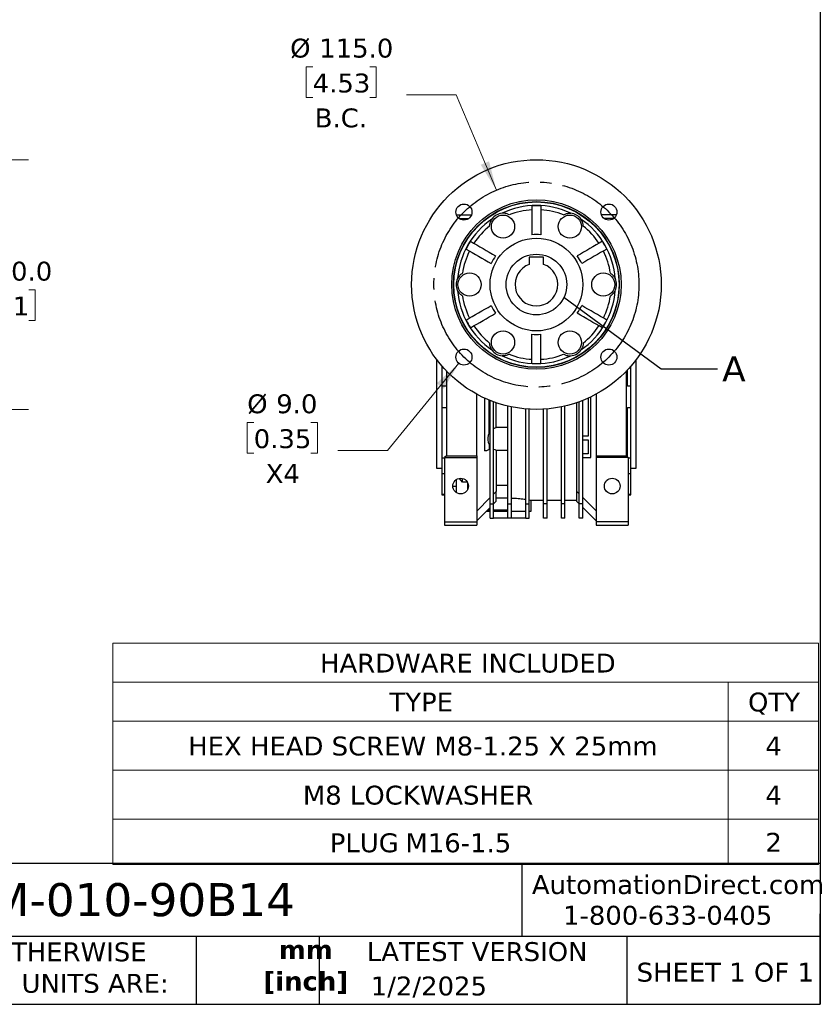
# Model space of a CAD drawing. Header units: millimetres. Extents: x 32 to 1365, y 32 to 1048.
# Tile 4 of 10: x 916 to 1365, y 32 to 584. Entities that reach past the tile are written whole.
import ezdxf

# ---------------------------------------------------------------- set-up
doc = ezdxf.new("R2010")
doc.units = ezdxf.units.MM
doc.header["$LTSCALE"] = 5
doc.linetypes.add('SLD-Center', pattern=[19.05, 15.24, -1.27, 1.27, -1.27])
doc.linetypes.add('SLD-Solid', pattern=[0])
doc.layers.add('CENTER', color=40, linetype='SLD-Center')
doc.layers.add('TEXT', color=140, linetype='SLD-Solid', lineweight=25)
doc.styles.add('SLDTEXTSTYLE0', font='VERDANA.TTF')
doc.styles.add('SLDTEXTSTYLE1', font='VERDANAB.TTF')
doc.styles.get("Standard").update_dxf_attribs({"font": 'VERDANA.TTF'})
doc.dimstyles.new('SLDDIMSTYLE1', dxfattribs={"dimtxt": 10.790039, "dimasz": 16.51, "dimexe": 0, "dimexo": 0.0625, "dimgap": 2.69751, "dimtad": 0, "dimtih": 1, "dimtoh": 1, "dimrnd": 1e-09, "dimzin": 4, "dimdsep": 46, "dimtxsty": 'SLDTEXTSTYLE0', "dimsah": 1, "dimcen": 0, "dimadec": 0, "dimazin": 1, "dimtfac": 1, "dimtofl": 0, "dimtmove": 0, "dimatfit": 3, "dimfxl": 0, "dimfrac": 2, "dimtolj": 1, "dimtzin": 12, "dimarcsym": 0})
doc.dimstyles.new('SLDDIMSTYLE2', dxfattribs={"dimtxt": 10.790039, "dimasz": 16.51, "dimexe": 0, "dimexo": 0.0625, "dimgap": 2.69751, "dimtad": 0, "dimtih": 1, "dimtoh": 1, "dimrnd": 1e-09, "dimzin": 4, "dimdsep": 46, "dimtxsty": 'SLDTEXTSTYLE0', "dimsah": 1, "dimcen": 0.09, "dimadec": 0, "dimazin": 1, "dimtfac": 1, "dimtofl": 0, "dimtmove": 0, "dimatfit": 3, "dimfxl": 0, "dimfrac": 2, "dimtolj": 1, "dimtzin": 12, "dimarcsym": 0})
doc.dimstyles.new('SLDDIMSTYLE5', dxfattribs={"dimtxt": 0.18, "dimasz": 16.51, "dimexe": 0, "dimexo": 0.0625, "dimgap": 0, "dimtad": 0, "dimtih": 1, "dimtoh": 1, "dimdec": 0, "dimrnd": 1e-09, "dimzin": 0, "dimdsep": 46, "dimtxsty": 'Standard', "dimblk1": 'NONE', "dimblk2": 'NONE', "dimsah": 1, "dimcen": 0.09, "dimadec": 0, "dimazin": 0, "dimtfac": 16.51, "dimtdec": 0, "dimtofl": 0, "dimtmove": 0, "dimatfit": 3, "dimldrblk": 'NONE', "dimfxl": 0, "dimfrac": 2, "dimtolj": 1, "dimtzin": 0, "dimarcsym": 0})

# ---------------------------------------------------------------- blocks, each defined once
blk = doc.blocks.new('SW_TABLEANNOTATION_0')
at = {"color": 0, "linetype": 'SLD-Solid', "lineweight": 18}
for p, q in [((0, 0), (0, -21.84)), ((0, 0), (345.13, 0)), ((345.13, 0), (395.9, 0)), ((395.9, 0), (395.9, -21.84)), ((0, -21.84), (0, -43.67)), ((0, -21.84), (345.13, -21.84)), ((345.13, -21.84), (345.13, -43.67)), ((345.13, -21.84), (395.9, -21.84)), ((395.9, -21.84), (395.9, -43.67)), ((0, -43.67), (0, -71.2)), ((0, -43.67), (345.13, -43.67)), ((345.13, -43.67), (345.13, -71.2)), ((345.13, -43.67), (395.9, -43.67)), ((395.9, -43.67), (395.9, -71.2)), ((0, -71.2), (0, -98.72)), ((0, -71.2), (345.13, -71.2)), ((345.13, -71.2), (345.13, -98.72)), ((345.13, -71.2), (395.9, -71.2)), ((395.9, -71.2), (395.9, -98.72)), ((0, -98.72), (0, -124.09)), ((0, -98.72), (345.13, -98.72)), ((345.13, -98.72), (345.13, -124.09)), ((345.13, -98.72), (395.9, -98.72)), ((395.9, -98.72), (395.9, -124.09)), ((0, -124.09), (345.13, -124.09)), ((345.13, -124.09), (395.9, -124.09))]:
    blk.add_line(p, q, dxfattribs=at)
at = {"color": 0, "linetype": 'Continuous', "lineweight": 0, "attachment_point": 1, "style": 'SLDTEXTSTYLE0'}
for s, insert, char_height in [('HARDWARE INCLUDED', (116.21, -5.87), 10.5833), ('QTY', (356.27, -27.7), 10.583), ('TYPE', (155.16, -27.7), 10.583), ('HEX HEAD SCREW M8-1.25 X 25mm', (42.26, -52.38), 10.5833), ('4', (366.03, -52.38), 10.58), ('M8 LOCKWASHER ', (106.58, -79.91), 10.5833), ('4', (366.03, -79.91), 10.58), ('PLUG', (121.67, -106.64), 10.583), ('M16-1.5', (164.12, -106.64), 10.583), ('2', (366.03, -106.35), 10.58)]:
    blk.add_mtext(s, dxfattribs=dict(at, insert=insert, char_height=char_height))
blk = doc.blocks.new('_D_8')
at = {"color": 7, "linetype": 'SLD-Solid', "lineweight": 0}
for p, q in [((771.56, 505.36), (825.79, 505.36)), ((833.41, 505.36), (921.09, 505.36)), ((905.21, 505.36), (905.21, 451.87)), ((889.18, 432.3), (885.56, 432.3)), ((885.56, 432.3), (885.56, 415.15)), ((921.25, 432.3), (924.87, 432.3)), ((924.87, 432.3), (924.87, 415.15)), ((885.56, 415.15), (889.18, 415.15)), ((924.87, 415.15), (921.25, 415.15)), ((905.21, 365.36), (905.21, 412.74)), ((771.56, 365.36), (921.09, 365.36))]:
    blk.add_line(p, q, dxfattribs=at)
at = {"color": 7, "linetype": 'SLD-Solid', "lineweight": 18}
for points in [[(905.21, 505.36), (902.67, 488.85), (907.75, 488.85)], [(905.21, 365.36), (907.75, 381.87), (902.67, 381.87)]]:
    blk.add_solid(points, dxfattribs=at)
at = {"color": 7, "linetype": 'SLD-Solid', "lineweight": 18, "char_height": 10.583, "attachment_point": 1, "style": 'SLDTEXTSTYLE0'}
for s, insert in [('%%c', (876.55, 448.16)), ('140.0', (892.84, 448.16)), ('5.51', (889.18, 428.6))]:
    blk.add_mtext(s, dxfattribs=dict(at, insert=insert))
blk = doc.blocks.new('_D_12')
at = {"color": 7, "linetype": 'SLD-Solid', "lineweight": 0}
for p, q in [((1080.5, 557.36), (1076.88, 557.36)), ((1076.88, 557.36), (1076.88, 540.21)), ((1112.56, 557.36), (1116.19, 557.36)), ((1116.19, 557.36), (1116.19, 540.21)), ((1160.92, 541.69), (1133.13, 541.69)), ((1183.56, 488.29), (1160.92, 541.69)), ((1076.88, 540.21), (1080.5, 540.21)), ((1116.19, 540.21), (1112.56, 540.21))]:
    blk.add_line(p, q, dxfattribs=at)
at = {"color": 7, "linetype": 'SLD-Solid', "lineweight": 18}
blk.add_solid([(1183.56, 488.29), (1179.45, 504.48), (1174.77, 502.5)], dxfattribs=at)
at = {"color": 7, "linetype": 'SLD-Solid', "lineweight": 18, "char_height": 10.583, "attachment_point": 1, "style": 'SLDTEXTSTYLE0'}
for s, insert in [('%%c', (1067.87, 573.22)), ('115.0', (1084.16, 573.22)), ('4.53', (1080.5, 553.65)), ('B.C.', (1081.63, 534.09))]:
    blk.add_mtext(s, dxfattribs=dict(at, insert=insert))
blk = doc.blocks.new('_D_13')
at = {"color": 7, "linetype": 'SLD-Solid', "lineweight": 0}
for p, q in [((1162.5, 391.21), (1122.45, 342.26)), ((1047.42, 357.93), (1043.8, 357.93)), ((1043.8, 357.93), (1043.8, 340.78)), ((1079.49, 357.93), (1083.11, 357.93)), ((1083.11, 357.93), (1083.11, 340.78)), ((1043.8, 340.78), (1047.42, 340.78)), ((1083.11, 340.78), (1079.49, 340.78)), ((1122.45, 342.26), (1094.67, 342.26))]:
    blk.add_line(p, q, dxfattribs=at)
at = {"color": 7, "linetype": 'SLD-Solid', "lineweight": 18}
blk.add_solid([(1162.5, 391.21), (1150.08, 380.04), (1154.01, 376.83)], dxfattribs=at)
at = {"color": 7, "linetype": 'SLD-Solid', "lineweight": 18, "char_height": 10.583, "attachment_point": 1, "style": 'SLDTEXTSTYLE0'}
for s, insert in [('%%c', (1043.77, 373.78)), ('9.0', (1060.06, 373.78)), ('0.35', (1047.42, 354.22)), ('X4', (1054.14, 334.66))]:
    blk.add_mtext(s, dxfattribs=dict(at, insert=insert))
blk = doc.blocks.new('_None')

msp = doc.modelspace()

# ---------------------------------------------------------------- linework, layer by layer
for p, q in [((1161.164, 474.356), (1169.531, 474.356)), ((1162.727, 472.356), (1167.967, 472.356)), ((1250.848, 474.356), (1242.482, 474.356)), ((1249.285, 472.356), (1244.045, 472.356)), ((1210.006, 450.656), (1202.006, 450.656)), ((1202.006, 450.656), (1202.006, 446.669)), ((1210.006, 446.669), (1210.006, 450.656)), ((1150.006, 393.356), (1150.006, 332.356)), ((1262.006, 332.356), (1262.006, 393.356)), ((1153.006, 389.628), (1153.006, 378.357)), ((1155.506, 386.881), (1155.506, 339.356)), ((1256.506, 339.356), (1256.506, 386.881)), ((1257.006, 378.357), (1257.006, 387.408)), ((1259.006, 378.357), (1259.006, 389.628)), ((1153.006, 378.357), (1153.006, 366.354)), ((1155.506, 378.357), (1153.006, 378.357)), ((1259.006, 378.357), (1257.006, 378.357)), ((1259.006, 366.354), (1259.006, 378.357)), ((1172.506, 339.356), (1172.506, 373.892)), ((1176.956, 371.668), (1176.956, 342.106)), ((1177.006, 342.106), (1177.006, 371.645)), ((1179.506, 351.978), (1179.506, 370.566)), ((1180.006, 312.351), (1180.006, 370.363)), ((1232.006, 312.351), (1232.006, 370.363)), ((1235.006, 371.645), (1235.006, 350.356)), ((1236.506, 338.356), (1236.506, 372.35)), ((1236.556, 338.356), (1236.556, 372.374)), ((1239.506, 373.892), (1239.506, 339.356)), ((1153.006, 366.354), (1155.506, 366.354)), ((1153.006, 366.354), (1153.006, 337.941)), ((1182.006, 312.351), (1182.006, 369.599)), ((1183.456, 355.099), (1183.456, 369.087)), ((1190.006, 312.351), (1190.006, 367.209)), ((1192.006, 312.351), (1192.006, 366.77)), ((1200.006, 312.351), (1200.006, 365.613)), ((1202.006, 312.351), (1202.006, 365.47)), ((1210.006, 312.351), (1210.006, 365.47)), ((1212.006, 312.351), (1212.006, 365.613)), ((1220.006, 312.351), (1220.006, 366.77)), ((1222.006, 312.351), (1222.006, 367.209)), ((1228.556, 369.087), (1228.556, 319.371)), ((1230.006, 312.351), (1230.006, 369.599)), ((1257.006, 366.354), (1259.006, 366.354)), ((1257.006, 338.856), (1257.006, 366.354)), ((1259.006, 337.941), (1259.006, 366.354)), ((1183.456, 355.321), (1190.006, 355.321)), ((1235.006, 350.356), (1232.006, 350.356)), ((1232.006, 348.356), (1235.006, 348.356)), ((1235.006, 348.356), (1235.006, 340.356)), ((1179.506, 342.815), (1178.006, 342.106)), ((1179.506, 345.663), (1179.506, 342.815)), ((1183.456, 342.542), (1183.456, 319.306)), ((1190.006, 342.321), (1183.456, 342.321)), ((1154.506, 337.941), (1153.006, 337.941)), ((1153.006, 337.941), (1153.006, 329.453)), ((1155.506, 339.356), (1154.506, 338.356)), ((1154.506, 338.356), (1172.506, 338.356)), ((1154.506, 338.356), (1154.506, 302.356)), ((1155.506, 339.356), (1172.506, 339.356)), ((1172.506, 339.356), (1172.506, 338.356)), ((1172.506, 338.356), (1172.506, 302.356)), ((1177.006, 342.106), (1176.956, 342.106)), ((1178.006, 342.106), (1177.006, 342.106)), ((1235.006, 340.356), (1232.006, 340.356)), ((1232.006, 338.356), (1236.506, 338.356)), ((1236.506, 338.356), (1236.556, 338.356)), ((1239.506, 339.356), (1256.506, 339.356)), ((1239.506, 339.356), (1239.506, 338.356)), ((1257.506, 338.356), (1239.506, 338.356)), ((1239.506, 338.356), (1239.506, 302.356)), ((1257.506, 338.356), (1256.506, 339.356)), ((1257.506, 338.356), (1257.506, 302.356)), ((1259.006, 337.941), (1257.506, 337.941)), ((1259.006, 329.453), (1259.006, 337.941)), ((1150.006, 332.356), (1153.006, 332.356)), ((1259.006, 332.356), (1262.006, 332.356)), ((1153.006, 329.453), (1154.506, 329.453)), ((1153.006, 329.453), (1153.006, 317.684)), ((1161.006, 325.964), (1161.006, 318.747)), ((1164.606, 324.612), (1162.823, 326.605)), ((1164.606, 324.612), (1164.606, 326.606)), ((1257.506, 329.453), (1259.006, 329.453)), ((1259.006, 317.684), (1259.006, 329.453)), ((1161.006, 322.037), (1159.128, 322.037)), ((1167.272, 324.612), (1164.606, 324.612)), ((1167.506, 320.547), (1167.506, 324.165)), ((1167.506, 320.708), (1167.575, 320.708)), ((1190.006, 322.738), (1183.456, 322.738)), ((1154.506, 317.684), (1153.006, 317.684)), ((1153.006, 317.684), (1153.006, 317.356)), ((1153.006, 317.356), (1154.506, 317.356)), ((1180.006, 315.856), (1172.506, 308.356)), ((1183.506, 319.356), (1182.006, 317.856)), ((1183.506, 313.856), (1183.506, 319.356)), ((1190.006, 315.537), (1183.506, 315.537)), ((1230.006, 317.921), (1228.556, 319.371)), ((1228.556, 319.371), (1228.556, 313.806)), ((1239.506, 308.421), (1232.006, 315.921)), ((1259.006, 317.684), (1257.506, 317.684)), ((1257.506, 317.356), (1259.006, 317.356)), ((1259.006, 317.356), (1259.006, 317.684)), ((1172.506, 302.856), (1180.006, 310.356)), ((1180.006, 312.351), (1182.006, 312.351)), ((1180.006, 304.356), (1180.006, 312.351)), ((1182.006, 312.356), (1183.506, 313.856)), ((1182.006, 304.356), (1182.006, 312.351)), ((1190.006, 312.351), (1192.006, 312.351)), ((1190.006, 304.356), (1190.006, 312.351)), ((1192.006, 304.356), (1192.006, 312.351)), ((1200.006, 312.351), (1202.006, 312.351)), ((1200.006, 304.356), (1200.006, 312.351)), ((1202.006, 304.356), (1202.006, 312.351)), ((1202.963, 314.356), (1210.006, 314.356)), ((1203.006, 308.356), (1203.006, 314.365)), ((1212.006, 312.351), (1210.006, 312.351)), ((1210.006, 304.356), (1210.006, 312.351)), ((1212.006, 314.356), (1220.006, 314.356)), ((1212.006, 304.356), (1212.006, 312.351)), ((1222.006, 312.351), (1220.006, 312.351)), ((1220.006, 304.356), (1220.006, 312.351)), ((1222.006, 314.356), (1228.556, 314.356)), ((1222.006, 304.356), (1222.006, 312.351)), ((1230.006, 312.356), (1228.556, 313.806)), ((1232.006, 312.351), (1230.006, 312.351)), ((1230.006, 304.356), (1230.006, 312.351)), ((1232.006, 304.356), (1232.006, 312.351)), ((1232.006, 310.356), (1239.506, 302.856)), ((1178.006, 308.356), (1180.006, 308.356)), ((1178.732, 309.037), (1180.006, 309.037)), ((1180.006, 304.356), (1182.006, 304.356)), ((1182.006, 309.037), (1190.006, 309.037)), ((1182.006, 308.356), (1190.006, 308.356)), ((1190.006, 304.356), (1182.006, 304.356)), ((1192.006, 304.356), (1190.006, 304.356)), ((1192.006, 308.356), (1200.006, 308.356)), ((1200.006, 304.356), (1192.006, 304.356)), ((1200.006, 304.356), (1202.006, 304.356)), ((1202.006, 308.356), (1203.006, 308.356)), ((1212.006, 304.356), (1210.006, 304.356)), ((1222.006, 304.356), (1220.006, 304.356)), ((1232.006, 304.356), (1230.006, 304.356)), ((1154.506, 302.356), (1154.506, 300.356)), ((1154.506, 302.356), (1172.506, 302.356)), ((1154.506, 300.356), (1172.506, 300.356)), ((1172.506, 302.356), (1172.506, 300.356)), ((1257.506, 302.356), (1239.506, 302.356)), ((1239.506, 302.356), (1239.506, 300.356)), ((1239.506, 300.356), (1257.506, 300.356)), ((1257.506, 302.356), (1257.506, 300.356))]:
    msp.add_line(p, q)
for centre, radius in [((1206.006, 435.356), 70), ((1206.006, 435.356), 47.5), ((1206.006, 435.356), 46.5), ((1206.006, 435.356), 46.33), ((1165.347, 476.014), 4.5), ((1246.665, 476.014), 4.5), ((1187.256, 467.832), 6.5), ((1224.756, 467.832), 6.5), ((1206.006, 435.356), 26), ((1206.006, 435.356), 17), ((1168.506, 435.356), 6.5), ((1243.506, 435.356), 6.5), ((1187.256, 402.88), 6.5), ((1224.756, 402.88), 6.5), ((1165.347, 394.697), 4.5), ((1246.665, 394.697), 4.5), ((1163.506, 322.356), 4.39), ((1248.506, 322.356), 4.39)]:
    msp.add_circle(centre, radius)
at = {"color": 7, "linetype": 'SLD-Solid', "lineweight": 18}
msp.add_circle((1206.006, 435.356), 17, dxfattribs=at)
for centre, radius, start, end in [((1187.256, 467.832), 7.5, 93.73425, 146.26575), ((1206.006, 435.356), 44.35, 64.29185, 115.70815), ((1206.006, 435.356), 42, 93.41248, 111.32942), ((1206.006, 435.356), 44.222, 86.75918, 93.24082), ((1206.006, 435.356), 42, 68.67058, 86.58752), ((1224.756, 467.832), 7.5, 33.73425, 86.26575), ((1206.006, 435.356), 44.35, 124.29185, 175.70815), ((1206.006, 435.356), 44.35, 4.29185, 55.70815), ((1206.006, 435.356), 42, 128.67058, 146.58752), ((1206.006, 435.356), 42, 33.41248, 51.32942), ((1206.006, 435.356), 44.222, 146.75918, 153.24082), ((1206.006, 435.356), 28, 84.87748, 95.12252), ((1206.006, 435.356), 44.222, 26.75918, 33.24082), ((1206.006, 435.356), 42, 153.41248, 171.32942), ((1206.006, 435.356), 42, 8.67058, 26.58752), ((1206.006, 435.356), 28, 144.87748, 155.12252), ((1206.006, 435.356), 28, 24.87748, 35.12252), ((1206.006, 435.356), 12, 109.47122, 70.52878), ((1168.506, 435.356), 7.5, 153.73425, 206.26575), ((1243.506, 435.356), 7.5, 333.73425, 26.26575), ((1206.006, 435.356), 44.35, 184.29185, 235.70815), ((1206.006, 435.356), 44.35, 304.29185, 355.70815), ((1206.006, 435.356), 42, 188.67058, 206.58752), ((1206.006, 435.356), 42, 333.41248, 351.32942), ((1206.006, 435.356), 28, 204.87748, 215.12252), ((1206.006, 435.356), 28, 324.87748, 335.12252), ((1206.006, 435.356), 44.222, 206.75918, 213.24082), ((1206.006, 435.356), 44.222, 326.75918, 333.24082), ((1206.006, 435.356), 42, 213.41248, 231.32942), ((1206.006, 435.356), 42, 308.67058, 326.58752), ((1206.006, 435.356), 28, 264.87748, 275.12252), ((1187.256, 402.88), 7.5, 213.73425, 266.26575), ((1224.756, 402.88), 7.5, 273.73425, 326.26575), ((1206.006, 435.356), 44.35, 244.29185, 295.70815), ((1206.006, 435.356), 42, 248.67058, 266.58752), ((1206.006, 435.356), 42, 273.41248, 291.32942), ((1206.006, 435.356), 44.222, 266.75918, 273.24082)]:
    msp.add_arc(centre, radius, start, end)
for points, knots in [([(1190.729, 474.479), (1190.243, 474.733), (1189.7, 474.953), (1188.746, 475.189), (1188.405, 475.253), (1187.652, 475.331), (1187.242, 475.347), (1186.768, 475.316)], [0, 0, 0, 0, 0.5, 0.5, 0.75, 0.75, 1, 1, 1, 1]), ([(1221.283, 474.479), (1221.769, 474.733), (1222.312, 474.953), (1223.266, 475.189), (1223.608, 475.253), (1224.36, 475.331), (1224.77, 475.347), (1225.245, 475.316)], [0, 0, 0, 0, 0.5, 0.5, 0.75, 0.75, 1, 1, 1, 1]), ([(1179.763, 468.147), (1179.786, 468.695), (1179.867, 469.276), (1180.139, 470.22), (1180.255, 470.548), (1180.564, 471.239), (1180.755, 471.601), (1181.019, 471.997)], [0, 0, 0, 0, 0.5, 0.5, 0.75, 0.75, 1, 1, 1, 1]), ([(1232.249, 468.147), (1232.226, 468.695), (1232.145, 469.276), (1231.873, 470.22), (1231.757, 470.548), (1231.448, 471.239), (1231.257, 471.601), (1230.993, 471.997)], [0, 0, 0, 0, 0.5, 0.5, 0.75, 0.75, 1, 1, 1, 1]), ([(1164.486, 441.687), (1164.023, 441.393), (1163.561, 441.033), (1162.879, 440.325), (1162.653, 440.061), (1162.209, 439.448), (1161.991, 439.101), (1161.78, 438.675)], [0, 0, 0, 0, 0.5, 0.5, 0.75, 0.75, 1, 1, 1, 1]), ([(1247.526, 441.687), (1247.989, 441.393), (1248.451, 441.033), (1249.133, 440.325), (1249.359, 440.061), (1249.803, 439.448), (1250.021, 439.101), (1250.232, 438.675)], [0, 0, 0, 0, 0.5, 0.5, 0.75, 0.75, 1, 1, 1, 1]), ([(1164.486, 429.024), (1164.023, 429.318), (1163.561, 429.679), (1162.879, 430.387), (1162.653, 430.65), (1162.209, 431.264), (1161.991, 431.61), (1161.78, 432.037)], [0, 0, 0, 0, 0.5, 0.5, 0.75, 0.75, 1, 1, 1, 1]), ([(1247.526, 429.024), (1247.989, 429.318), (1248.451, 429.679), (1249.133, 430.387), (1249.359, 430.65), (1249.803, 431.264), (1250.021, 431.61), (1250.232, 432.037)], [0, 0, 0, 0, 0.5, 0.5, 0.75, 0.75, 1, 1, 1, 1]), ([(1181.019, 398.715), (1180.758, 399.105), (1180.567, 399.466), (1180.258, 400.156), (1180.141, 400.484), (1179.959, 401.118), (1179.893, 401.422), (1179.801, 402.009), (1179.774, 402.291), (1179.763, 402.564)], [0, 0, 0, 0, 0.25, 0.25, 0.5, 0.5, 0.75, 0.75, 1, 1, 1, 1]), ([(1232.249, 402.564), (1232.226, 402.016), (1232.145, 401.436), (1231.873, 400.491), (1231.757, 400.164), (1231.448, 399.473), (1231.257, 399.11), (1230.993, 398.715)], [0, 0, 0, 0, 0.5, 0.5, 0.75, 0.75, 1, 1, 1, 1]), ([(1190.729, 396.233), (1190.243, 395.978), (1189.7, 395.759), (1188.746, 395.522), (1188.405, 395.459), (1187.652, 395.381), (1187.242, 395.365), (1186.768, 395.396)], [0, 0, 0, 0, 0.5, 0.5, 0.75, 0.75, 1, 1, 1, 1]), ([(1221.283, 396.233), (1221.769, 395.978), (1222.312, 395.759), (1223.266, 395.522), (1223.608, 395.459), (1224.36, 395.381), (1224.77, 395.365), (1225.245, 395.396)], [0, 0, 0, 0, 0.5, 0.5, 0.75, 0.75, 1, 1, 1, 1]), ([(1179.506, 351.978), (1179.25, 351.518), (1179.043, 351.012), (1178.761, 349.944), (1178.687, 349.382), (1178.687, 348.259), (1178.761, 347.698), (1179.043, 346.629), (1179.25, 346.123), (1179.506, 345.663)], [0, 0, 0, 0, 0.25, 0.25, 0.5, 0.5, 0.75, 0.75, 1, 1, 1, 1]), ([(1192.006, 315.594), (1192.308, 315.59), (1193.282, 315.579), (1194.862, 315.488), (1196.702, 315.335), (1198.352, 315.143), (1199.471, 314.988), (1199.939, 314.911), (1200.006, 314.9)], [0, 0, 0, 0, 0.0982785, 0.316994, 0.5293776, 0.7477036, 0.9640276, 1, 1, 1, 1]), ([(1202.006, 314.554), (1202.007, 314.554), (1202.335, 314.494), (1202.68, 314.422), (1203.009, 314.355), (1202.974, 314.362), (1202.963, 314.365)], [0, 0, 0, 0, 0.0014974, 0.421727, 0.8241533, 1, 1, 1, 1])]:
    msp.add_open_spline(points, degree=3, knots=knots)
for points in [[(1203.506, 479.507), (1203.506, 474.087), (1203.506, 468.666), (1203.506, 463.244)], [(1208.506, 479.507), (1208.506, 474.087), (1208.506, 468.666), (1208.506, 463.244)], [(1169.02, 459.596), (1173.714, 456.886), (1178.408, 454.176), (1183.104, 451.465)], [(1242.992, 459.596), (1238.298, 456.886), (1233.604, 454.176), (1228.908, 451.465)], [(1166.52, 455.266), (1171.214, 452.556), (1175.908, 449.846), (1180.604, 447.135)], [(1245.492, 455.266), (1240.798, 452.556), (1236.104, 449.846), (1231.408, 447.135)], [(1166.52, 415.445), (1171.214, 418.155), (1175.908, 420.865), (1180.604, 423.577)], [(1245.492, 415.445), (1240.798, 418.155), (1236.104, 420.865), (1231.408, 423.577)], [(1169.02, 411.115), (1173.714, 413.825), (1178.408, 416.535), (1183.104, 419.247)], [(1242.992, 411.115), (1238.298, 413.825), (1233.604, 416.535), (1228.908, 419.247)], [(1203.506, 391.204), (1203.506, 396.625), (1203.506, 402.045), (1203.506, 407.468)], [(1208.506, 391.204), (1208.506, 396.625), (1208.506, 402.045), (1208.506, 407.468)], [(1183.456, 355.099), (1182.953, 354.965), (1182.463, 354.768), (1182.006, 354.517)], [(1180.006, 352.811), (1179.823, 352.575), (1179.655, 352.326), (1179.506, 352.067)], [(1179.506, 345.575), (1179.655, 345.316), (1179.823, 345.067), (1180.006, 344.831)], [(1182.006, 343.125), (1182.463, 342.874), (1182.953, 342.677), (1183.456, 342.542)]]:
    msp.add_open_spline(points, degree=3)
at = {"layer": 'CENTER', "linetype": 'SLD-Center'}
msp.add_circle((1206.006, 435.356), 57.5, dxfattribs=at)
at = {"layer": 'TEXT'}
for p, q in [((1365.25, 1047.75), (1365.25, 31.75)), ((1365.25, 110.631), (31.75, 110.631)), ((1197.877, 110.631), (1197.877, 69.85)), ((1365.25, 31.75), (1365.25, 82.55)), ((1365.25, 69.85), (31.75, 69.85)), ((1015.122, 69.85), (1015.122, 31.75)), ((1084.06, 69.85), (1084.06, 31.75)), ((1256.744, 69.85), (1256.744, 31.75)), ((31.75, 31.75), (1365.25, 31.75))]:
    msp.add_line(p, q, dxfattribs=at)

# ---------------------------------------------------------------- block references
at = {"color": 7, "linetype": 'Continuous', "lineweight": 0}
msp.add_blockref('SW_TABLEANNOTATION_0', (968.424, 234.247), dxfattribs=at)

# ---------------------------------------------------------------- texts
at = {"color": 7, "linetype": 'SLD-Solid', "lineweight": 18, "insert": (1310.155, 395.106), "char_height": 14.111, "attachment_point": 1, "style": 'SLDTEXTSTYLE0'}
msp.add_mtext('A', dxfattribs=at)
at = {"color": 179, "linetype": 'SLD-Solid', "lineweight": 18, "char_height": 10.58333, "attachment_point": 1, "style": 'SLDTEXTSTYLE0'}
for s, insert in [('AutomationDirect.com', (1203.475, 104.182)), ('1-800-633-0405', (1220.958, 86.985))]:
    msp.add_mtext(s, dxfattribs=dict(at, insert=insert))
at = {"layer": 'TEXT'}
for s, insert, char_height, attachment_point, style in [('WGA-63M-010-90B14', (796.039, 99.703), 18.52083, 1, 'SLDTEXTSTYLE0'), ('UNLESS OTHERWISE ^JSPECIFIED UNITS ARE:', (838.04, 66.455), 10.58333, 1, 'SLDTEXTSTYLE0'), ('LATEST VERSION', (1172.761, 66.619), 10.58333, 2, 'SLDTEXTSTYLE0'), ('mm^J[inch]', (1076.622, 67.694), 10.5833, 2, 'SLDTEXTSTYLE1'), ('SHEET 1 OF 1', (1262.206, 55.057), 10.58333, 1, 'SLDTEXTSTYLE0'), ('1/2/2025', (1113.064, 47.314), 10.5833, 1, 'SLDTEXTSTYLE0')]:
    msp.add_mtext(s, dxfattribs=dict(at, insert=insert, char_height=char_height, attachment_point=attachment_point, style=style))

# ---------------------------------------------------------------- dimensions: what is measured, and where the dimension line sits
at = {"color": 7, "linetype": 'SLD-Solid', "lineweight": 18}
for p1, p2, text, picture, middle in [((1228.454, 382.418), (1183.559, 488.293), '<>\\PB.C.', '_D_12', (1096.531, 547.268)), ((1168.197, 398.18), (1162.498, 391.214), '<>\\PX4', '_D_13', (1063.456, 347.834))]:
    dim = msp.add_diameter_dim_2p(p1=p1, p2=p2, text=text, dimstyle='SLDDIMSTYLE1', dxfattribs=at)
    dim.commit()
    dim.dimension.update_dxf_attribs({"geometry": picture, "text_midpoint": middle, "dimtype": 163})
dim = msp.add_linear_dim(base=(905.214, 365.356), p1=(765.214, 505.356), p2=(765.214, 365.356), angle=90, text='%%c<>', dimstyle='SLDDIMSTYLE2', dxfattribs=at)
dim.commit()
dim.dimension.update_dxf_attribs({"geometry": '_D_8', "text_midpoint": (905.214, 432.303), "dimtype": 160})

# ---------------------------------------------------------------- leaders
at = {"color": 7, "linetype": 'SLD-Solid', "lineweight": 18, "has_arrowhead": 0}
msp.add_leader([(1221.419, 428.184), (1275.905, 388.056), (1307.655, 388.056)], dimstyle='SLDDIMSTYLE5', dxfattribs=at)

doc.saveas('drawing.dxf')
